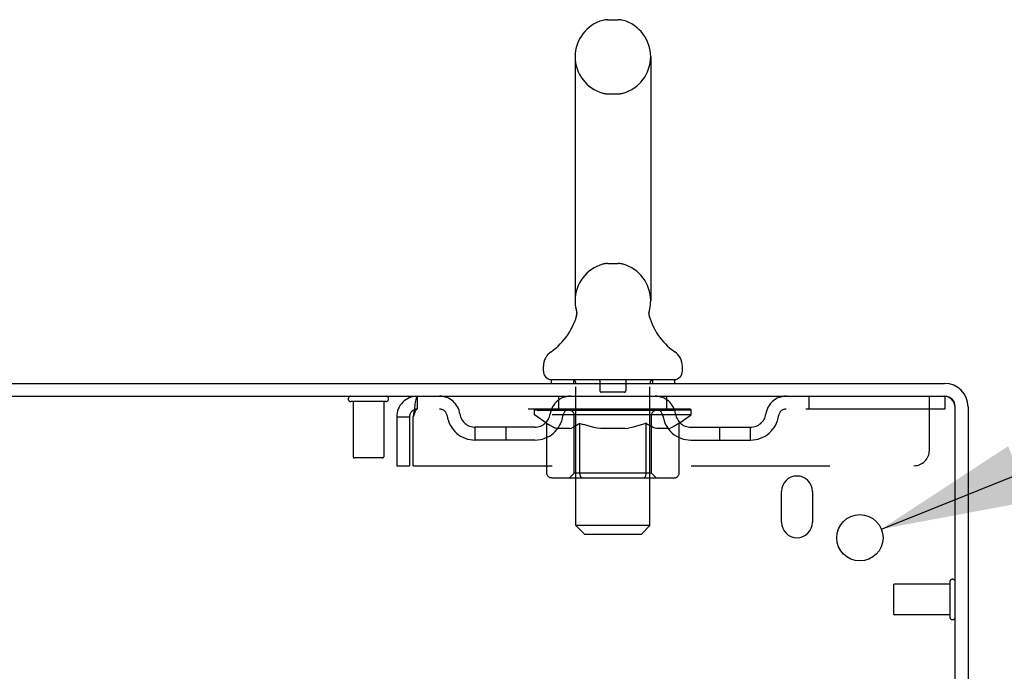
# Model space of a CAD drawing. Header units: inches. Extents: x 0 to 204, y 0 to 132.
# Tile 87 of 99: x 31.92 to 39.89, y 87.13 to 92.41. Entities that reach past the tile are written whole.
import ezdxf

# ---------------------------------------------------------------- set-up
doc = ezdxf.new("R2010")
doc.units = ezdxf.units.IN
doc.header["$LTSCALE"] = 11.243375
doc.header["$MEASUREMENT"] = 0
doc.linetypes.add('HIDDEN', pattern=[0.2, 0.1, -0.1])
doc.layers.get('0').update_dxf_attribs({"linetype": 'CONTINUOUS'})
doc.layers.add('DEFAULT_2', color=8, linetype='HIDDEN')
doc.layers.add('DIMENSIONS', color=7, linetype='CONTINUOUS')
doc.styles.get("Standard").update_dxf_attribs({"font": 'arial.ttf'})
doc.styles.add('TEXTSTYLE_1', font='gdt', dxfattribs={"width": 0.8})
doc.dimstyles.new('DIMSTYLE_2', dxfattribs={"dimtxt": 0.901875, "dimasz": 1.2025, "dimexe": 0.09, "dimexo": 0.07, "dimgap": 0.09, "dimtad": 0, "dimtih": 1, "dimtoh": 1, "dimzin": 4, "dimdsep": 46, "dimtxsty": 'Standard', "dimblk": '_FILLED', "dimblk1": '_FILLED', "dimblk2": '_FILLED', "dimcen": 0.09, "dimadec": 3, "dimazin": 1, "dimtfac": 1, "dimtdec": 3, "dimtofl": 0, "dimtmove": 0, "dimatfit": 1, "dimldrblk": '_FILLED', "dimfxl": 0, "dimtolj": 1, "dimtzin": 4, "dimarcsym": 0})

# ---------------------------------------------------------------- blocks, each defined once
blk = doc.blocks.new('_FILLED')
at = {"color": 0, "linetype": 'ByBlock'}
blk.add_solid([(0, 0), (-1, 0.2), (-1, -0.2)], dxfattribs=at)
blk = doc.blocks.new('*D22')
at = {"layer": 'DIMENSIONS', "color": 2, "linetype": 'Continuous'}
for p, q in [((38.8986, 88.2795), (41.2679, 89.2326)), ((41.2679, 89.2326), (42.3201, 89.2326))]:
    blk.add_line(p, q, dxfattribs=at)
at = {"layer": 'DIMENSIONS', "color": 2, "linetype": 'Continuous', "xscale": 1.2025, "yscale": 1.2025, "zscale": 1.2025, "rotation": 201.9136037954}
blk.add_blockref('_FILLED', (38.8986, 88.2795), dxfattribs=at)
at = {"layer": 'DIMENSIONS', "color": 2, "linetype": 'Continuous', "insert": (42.771, 89.6836), "char_height": 0.901875, "width": 2.952607, "attachment_point": 1, "line_spacing_factor": 0.9, "style": 'TEXTSTYLE_1'}
blk.add_mtext('{\\fgdt;n}\\fArial;.38', dxfattribs=at)

msp = doc.modelspace()

# ---------------------------------------------------------------- linework, layer by layer
at = {"color": 7, "linetype": 'Continuous'}
for p, q in [((36.6809, 92.405), (36.7683, 92.405)), ((36.4186, 92.105), (36.4186, 90.13)), ((37.0306, 92.105), (37.0306, 90.13)), ((37.0187, 90.026), (37.0188, 90.0311)), ((37.0188, 90.021), (37.0187, 90.0261)), ((37.0188, 90.031), (37.019, 90.0361)), ((37.0192, 90.016), (37.0188, 90.0211)), ((37.019, 90.036), (37.0194, 90.041)), ((37.0196, 90.0111), (37.0191, 90.0161)), ((37.0194, 90.0409), (37.0199, 90.046)), ((37.0203, 90.0062), (37.0196, 90.0112)), ((37.0199, 90.0459), (37.0207, 90.0509)), ((37.0211, 90.0013), (37.0203, 90.0063)), ((37.022, 89.9969), (37.0211, 90.0014)), ((37.0216, 90.0558), (37.0225, 90.0601)), ((37.0229, 89.9928), (37.022, 89.9969)), ((36.4247, 89.9869), (36.4232, 89.9822)), ((36.1621, 89.5585), (36.1621, 89.5979)), ((37.2871, 89.5585), (37.2871, 89.5979)), ((36.2246, 89.4895), (36.2246, 89.4595)), ((37.2246, 89.4895), (36.2246, 89.4895)), ((37.2246, 89.4895), (37.2246, 89.4595))]:
    msp.add_line(p, q, dxfattribs=at)
at = {"color": 3, "linetype": 'Continuous'}
for p, q in [((21.6516, 89.4595), (39.4106, 89.4595)), ((21.5996, 89.3555), (39.4056, 89.3555)), ((39.4956, 86.0421), (39.4956, 89.2655)), ((39.5996, 89.2705), (39.5996, 86.0428)), ((38.0896, 88.3345), (38.0896, 88.5845)), ((38.3396, 88.5845), (38.3396, 88.3345))]:
    msp.add_line(p, q, dxfattribs=at)
at = {"color": 7, "linetype": 'Continuous'}
for points in [[(36.4267, 90.0601), (36.4276, 90.0559), (36.4285, 90.051), (36.4293, 90.046), (36.4298, 90.0411), (36.4302, 90.0361), (36.4304, 90.0312), (36.4305, 90.0262), (36.4304, 90.0212), (36.4301, 90.0163), (36.4296, 90.0113), (36.429, 90.0064), (36.4282, 90.0015), (36.4272, 89.9966), (36.426, 89.9917), (36.4247, 89.9869)], [(37.0207, 90.0509), (37.0216, 90.0558), (37.0225, 90.0601)]]:
    msp.add_lwpolyline(points, dxfattribs=at)
at = {"color": 3, "linetype": 'Continuous'}
msp.add_circle((38.7246, 88.2095), 0.1875, dxfattribs=at)
at = {"color": 7, "linetype": 'Continuous'}
for centre, radius, start, end in [((36.7246, 92.105), 0.306, 105.63034, 180), ((36.6809, 92.2613), 0.1437, 90, 105.63034), ((36.7683, 92.2613), 0.1437, 74.36966, 90), ((36.7246, 92.105), 0.306, 0, 74.36966), ((36.7246, 90.13), 0.306, 180, 193.20532), ((36.7246, 90.13), 0.306, 346.79468, 360), ((35.9266, 90.1463), 0.523, 304.66237, 347.23891), ((37.5226, 90.1463), 0.523, 192.7611, 235.33763), ((36.3059, 89.5979), 0.1438, 124.66237, 180), ((37.1434, 89.5979), 0.1438, 360, 55.33763), ((36.2311, 89.5585), 0.069, 180, 265), ((37.2181, 89.5585), 0.069, 275, 360), ((39.4106, 89.2705), 0.085, 0, 90)]:
    msp.add_arc(centre, radius, start, end, dxfattribs=at)
at = {"color": 3, "linetype": 'Continuous'}
for centre, radius, start, end in [((39.4106, 89.2705), 0.189, 0, 90), ((39.4056, 89.2655), 0.09, 0, 90), ((38.2146, 88.5845), 0.125, 0, 180), ((38.2146, 88.3345), 0.125, 180, 360)]:
    msp.add_arc(centre, radius, start, end, dxfattribs=at)
at = {"layer": 'DEFAULT_2', "color": 8, "linetype": 'HIDDEN'}
for p, q in [((36.6809, 91.805), (36.7683, 91.805)), ((36.6809, 90.43), (36.7683, 90.43)), ((36.4046, 89.4895), (36.4046, 89.4595)), ((36.4246, 88.3085), (36.4246, 89.4595)), ((36.6196, 89.4795), (36.6196, 89.3995)), ((36.8296, 89.4795), (36.8296, 89.3995)), ((37.0246, 88.3085), (37.0246, 89.4595)), ((37.0446, 89.4895), (37.0446, 89.4595)), ((35.1416, 89.3555), (35.1416, 89.2515)), ((36.2871, 89.2515), (36.2871, 89.3555)), ((36.8196, 89.3895), (36.6296, 89.3895)), ((37.1621, 89.2515), (37.1621, 89.3555)), ((38.3121, 89.3555), (38.3121, 89.2515)), ((39.2871, 88.918), (39.2871, 89.3555)), ((39.4056, 89.3555), (39.4121, 89.3555)), ((39.4121, 89.3555), (39.4121, 89.2515)), ((34.8876, 89.3125), (34.6036, 89.3125)), ((34.6216, 89.3125), (34.6216, 88.8655)), ((34.8696, 89.3125), (34.8696, 88.8655)), ((39.4121, 89.2515), (35.1416, 89.2515)), ((36.0913, 89.2048), (36.0913, 89.2515)), ((36.1906, 89.1353), (36.0913, 89.2048)), ((37.3579, 89.2048), (36.0913, 89.2048)), ((36.101, 89.2449), (36.101, 89.2515)), ((36.1096, 89.2416), (36.1096, 89.2449)), ((36.1096, 89.2416), (37.3396, 89.2416)), ((36.1185, 89.2416), (36.1185, 89.2449)), ((36.1194, 89.2416), (36.1194, 89.2449)), ((36.1295, 89.2449), (36.1295, 89.2515)), ((36.1458, 89.2416), (36.1458, 89.2449)), ((36.1476, 89.2416), (36.1476, 89.2449)), ((36.1762, 89.2449), (36.1762, 89.2515)), ((36.1907, 89.2416), (36.1907, 89.2449)), ((36.1934, 89.2416), (36.1934, 89.2449)), ((36.3977, 89.2446), (36.1963, 89.2446)), ((36.2395, 89.2449), (36.2395, 89.2515)), ((36.2408, 89.2416), (36.2408, 89.2446)), ((36.2416, 89.2416), (36.2416, 89.2446)), ((36.2446, 89.2416), (36.2446, 89.2446)), ((36.2518, 89.2416), (36.2518, 89.2449)), ((36.2518, 89.2416), (36.2518, 89.2446)), ((36.2552, 89.2416), (36.2552, 89.2449)), ((36.2586, 89.2416), (36.2586, 89.2456)), ((36.2629, 89.2416), (36.2629, 89.2446)), ((36.2771, 89.2416), (36.2771, 89.2446)), ((36.2952, 89.2416), (36.2952, 89.2446)), ((36.2957, 89.2416), (36.2957, 89.2473)), ((36.3161, 89.2416), (36.3161, 89.2446)), ((36.3161, 89.2416), (36.3161, 89.2446)), ((36.3176, 89.2449), (36.3176, 89.2515)), ((36.3272, 89.2416), (36.3272, 89.2449)), ((36.3314, 89.2416), (36.3314, 89.2449)), ((36.3406, 89.2416), (36.3406, 89.2446)), ((36.3519, 89.2416), (36.3519, 89.2488)), ((36.3674, 89.2416), (36.3674, 89.2446)), ((36.3704, 89.2416), (36.3704, 89.2446)), ((36.3977, 89.2416), (36.3977, 89.2446)), ((36.4647, 89.2446), (36.4027, 89.2446)), ((36.408, 89.2449), (36.408, 89.2515)), ((36.4119, 88.733), (36.4119, 89.2017)), ((36.4148, 89.2416), (36.4148, 89.2449)), ((36.4195, 89.2416), (36.4195, 89.2449)), ((36.4255, 89.2416), (36.4255, 89.25)), ((36.4296, 89.2416), (36.4296, 89.2446)), ((36.4405, 89.2416), (36.4405, 89.2446)), ((36.4647, 89.2416), (36.4647, 89.2446)), ((36.5396, 89.2446), (36.4804, 89.2446)), ((36.5008, 89.2416), (36.5008, 89.2446)), ((36.508, 89.2449), (36.508, 89.2515)), ((36.5117, 89.2416), (36.5117, 89.2449)), ((36.5141, 89.2416), (36.5141, 89.2508)), ((36.5168, 89.2416), (36.5168, 89.2449)), ((36.5243, 89.2416), (36.5243, 89.245)), ((36.5396, 89.2416), (36.5396, 89.2446)), ((36.6201, 89.2446), (36.5656, 89.2446)), ((36.5787, 89.2416), (36.5787, 89.2446)), ((36.6102, 89.2446), (36.7246, 89.2515)), ((36.6146, 89.2449), (36.6146, 89.2515)), ((36.6152, 89.2514), (36.6146, 89.2515)), ((36.6151, 89.2416), (36.6151, 89.2449)), ((36.6152, 89.2449), (36.6152, 89.2514)), ((36.6191, 89.2416), (36.6191, 89.2451)), ((36.6201, 89.2416), (36.6201, 89.2446)), ((36.6205, 89.2416), (36.6205, 89.2449)), ((36.7038, 89.2446), (36.6556, 89.2446)), ((36.6611, 89.2416), (36.6611, 89.2446)), ((36.7038, 89.2416), (36.7038, 89.2446)), ((36.7221, 89.245), (36.7219, 89.2449)), ((36.7219, 89.2416), (36.7219, 89.2449)), ((36.7221, 89.2416), (36.7221, 89.245)), ((36.7246, 89.2449), (36.7246, 89.2515)), ((36.7246, 89.2515), (36.839, 89.2446)), ((36.7271, 89.2416), (36.7271, 89.245)), ((36.7271, 89.245), (36.7273, 89.2449)), ((36.7273, 89.2416), (36.7273, 89.2449)), ((36.7454, 89.2416), (36.7454, 89.2446)), ((36.7454, 89.2446), (36.7936, 89.2446)), ((36.7881, 89.2416), (36.7881, 89.2446)), ((36.8287, 89.2416), (36.8287, 89.2449)), ((36.8291, 89.2416), (36.8291, 89.2446)), ((36.8291, 89.2446), (36.8836, 89.2446)), ((36.8301, 89.2416), (36.8301, 89.2451)), ((36.834, 89.2514), (36.8346, 89.2515)), ((36.834, 89.2449), (36.834, 89.2514)), ((36.8341, 89.2416), (36.8341, 89.2449)), ((36.8346, 89.2449), (36.8346, 89.2515)), ((36.8705, 89.2416), (36.8705, 89.2446)), ((36.9096, 89.2416), (36.9096, 89.2446)), ((36.9096, 89.2446), (36.9688, 89.2446)), ((36.9249, 89.2416), (36.9249, 89.245)), ((36.9324, 89.2416), (36.9324, 89.2449)), ((36.9351, 89.2416), (36.9351, 89.2508)), ((36.9375, 89.2416), (36.9375, 89.2449)), ((36.9412, 89.2449), (36.9412, 89.2515)), ((36.9484, 89.2416), (36.9484, 89.2446)), ((36.9845, 89.2416), (36.9845, 89.2446)), ((36.9845, 89.2446), (37.0465, 89.2446)), ((37.0087, 89.2416), (37.0087, 89.2446)), ((37.0196, 89.2416), (37.0196, 89.2446)), ((37.0237, 89.2416), (37.0237, 89.25)), ((37.0298, 89.2416), (37.0298, 89.2449)), ((37.0344, 89.2416), (37.0344, 89.2449)), ((37.0374, 88.733), (37.0374, 89.2017)), ((37.0412, 89.2449), (37.0412, 89.2515)), ((37.0515, 89.2416), (37.0515, 89.2446)), ((37.0515, 89.2446), (37.3578, 89.2446)), ((37.0788, 89.2416), (37.0788, 89.2446)), ((37.0818, 89.2416), (37.0818, 89.2446)), ((37.0973, 89.2416), (37.0973, 89.2488)), ((37.1086, 89.2416), (37.1086, 89.2446)), ((37.1178, 89.2416), (37.1178, 89.2449)), ((37.122, 89.2416), (37.122, 89.2449)), ((37.1317, 89.2449), (37.1317, 89.2515)), ((37.1331, 89.2416), (37.1331, 89.2446)), ((37.1331, 89.2416), (37.1331, 89.2446)), ((37.1535, 89.2416), (37.1535, 89.2473)), ((37.154, 89.2416), (37.154, 89.2446)), ((37.1721, 89.2416), (37.1721, 89.2446)), ((37.1863, 89.2416), (37.1863, 89.2446)), ((37.1906, 89.2416), (37.1906, 89.2456)), ((37.194, 89.2416), (37.194, 89.2449)), ((37.1974, 89.2416), (37.1974, 89.2449)), ((37.1974, 89.2416), (37.1974, 89.2446)), ((37.2046, 89.2416), (37.2046, 89.2446)), ((37.2076, 89.2416), (37.2076, 89.2446)), ((37.2084, 89.2416), (37.2084, 89.2446)), ((37.2097, 89.2449), (37.2097, 89.2515)), ((37.2365, 89.248), (37.3568, 89.2493)), ((37.2365, 89.2446), (37.2365, 89.248)), ((37.2558, 89.2416), (37.2558, 89.2449)), ((37.2585, 89.2416), (37.2585, 89.2449)), ((37.261, 89.137), (37.3579, 89.2048)), ((37.273, 89.2449), (37.273, 89.2515)), ((37.3016, 89.2416), (37.3016, 89.2449)), ((37.3034, 89.2416), (37.3034, 89.2449)), ((37.3197, 89.2449), (37.3197, 89.2515)), ((37.3298, 89.2416), (37.3298, 89.2449)), ((37.3307, 89.2416), (37.3307, 89.2449)), ((37.3396, 89.2416), (37.3396, 89.2449)), ((37.3482, 89.2449), (37.3482, 89.2515)), ((37.3568, 89.2446), (37.3568, 89.2493)), ((37.3579, 89.2048), (37.3579, 89.2449)), ((34.9746, 89.1885), (34.9746, 88.793)), ((34.9746, 89.1885), (35.0786, 89.1885)), ((35.0786, 89.1885), (35.0786, 88.793)), ((35.1086, 88.793), (35.1086, 89.1885)), ((36.1906, 88.7303), (36.1906, 89.1353)), ((36.1906, 89.1353), (36.2047, 89.1258)), ((36.2185, 89.1174), (36.2045, 89.1259)), ((36.2321, 89.1099), (36.2183, 89.1175)), ((36.4304, 89.1177), (36.4165, 89.11)), ((36.4442, 89.1262), (36.4302, 89.1176)), ((36.4582, 89.1357), (36.4441, 89.1262)), ((36.4582, 88.7303), (36.4582, 89.1357)), ((36.4582, 89.1357), (36.487, 89.1261)), ((36.5154, 89.1175), (36.4867, 89.1262)), ((36.5433, 89.1099), (36.515, 89.1176)), ((36.9358, 89.118), (36.9071, 89.1102)), ((36.9645, 89.1268), (36.9354, 89.1179)), ((36.9934, 89.1366), (36.9642, 89.1267)), ((36.9934, 88.7303), (36.9934, 89.1366)), ((36.9934, 89.1366), (37.0083, 89.1266)), ((37.023, 89.1177), (37.0082, 89.1267)), ((37.0374, 89.11), (37.0228, 89.1179)), ((37.2315, 89.1181), (37.2167, 89.1101)), ((37.2462, 89.127), (37.2312, 89.118)), ((37.261, 89.137), (37.246, 89.1269)), ((37.261, 88.7303), (37.261, 89.137)), ((35.61, 89.0005), (35.61, 89.1045)), ((36.093, 89.1045), (35.61, 89.1045)), ((35.86, 89.0005), (35.86, 89.1045)), ((36.2455, 89.1034), (36.2318, 89.11)), ((36.2589, 89.0978), (36.2453, 89.1035)), ((36.2722, 89.0932), (36.2588, 89.0979)), ((36.3761, 89.0932), (36.2722, 89.0932)), ((36.3761, 89.0932), (36.3896, 89.0979)), ((36.4031, 89.1036), (36.3895, 89.0979)), ((36.4167, 89.1102), (36.4029, 89.1035)), ((36.5708, 89.1033), (36.5428, 89.11)), ((36.5983, 89.0978), (36.5704, 89.1034)), ((36.6256, 89.0932), (36.5981, 89.0978)), ((36.8236, 89.0932), (36.6256, 89.0932)), ((36.8236, 89.0932), (36.8515, 89.0979)), ((36.8796, 89.1036), (36.8513, 89.0978)), ((36.9076, 89.1103), (36.8792, 89.1035)), ((37.0517, 89.1033), (37.0372, 89.1101)), ((37.0659, 89.0977), (37.0514, 89.1034)), ((37.08, 89.0932), (37.0657, 89.0978)), ((37.1739, 89.0932), (37.08, 89.0932)), ((37.1739, 89.0932), (37.1882, 89.0978)), ((37.2026, 89.1035), (37.1881, 89.0978)), ((37.217, 89.1103), (37.2024, 89.1034)), ((37.3562, 89.1045), (37.8392, 89.1045)), ((37.5892, 89.0005), (37.5892, 89.1045)), ((37.8392, 89.0005), (37.8392, 89.1045)), ((36.093, 89.0005), (35.61, 89.0005)), ((37.3562, 89.0005), (37.8392, 89.0005)), ((34.8596, 88.8555), (34.6316, 88.8555)), ((34.9746, 88.793), (35.0786, 88.793)), ((35.1086, 88.793), (39.1621, 88.793)), ((36.4119, 88.733), (36.372, 88.6932)), ((37.0374, 88.733), (36.4119, 88.733)), ((37.0374, 88.733), (37.0772, 88.6932)), ((37.2182, 88.6932), (36.2334, 88.6932)), ((36.4696, 88.6976), (36.4673, 88.7)), ((36.4745, 88.6943), (36.472, 88.6956)), ((36.4771, 88.6935), (36.4745, 88.6943)), ((36.4796, 88.6932), (36.4771, 88.6935)), ((36.4936, 88.2395), (36.4246, 88.3085)), ((37.0246, 88.3085), (36.4246, 88.3085)), ((36.4936, 88.2395), (36.9556, 88.2395)), ((36.9556, 88.2395), (37.0246, 88.3085)), ((39.4526, 87.8515), (39.4526, 87.5675)), ((38.9956, 87.8235), (38.9956, 87.5955)), ((39.4526, 87.8335), (39.0056, 87.8335)), ((39.4526, 87.5855), (39.0056, 87.5855))]:
    msp.add_line(p, q, dxfattribs=at)
for points in [[(35.1416, 89.3555), (35.1392, 89.3545), (35.1369, 89.3513), (35.1345, 89.3462), (35.1322, 89.339), (35.1298, 89.3299), (35.1275, 89.3191), (35.1251, 89.3066), (35.1227, 89.2926), (35.1204, 89.2774), (35.118, 89.261), (35.1157, 89.2437), (35.1133, 89.2257), (35.111, 89.2072), (35.1086, 89.1885)], [(35.1416, 89.2515), (35.1392, 89.2511), (35.1369, 89.2499), (35.1345, 89.248), (35.1322, 89.2453), (35.1298, 89.2419), (35.1275, 89.2378), (35.1251, 89.2331), (35.1227, 89.2278), (35.1204, 89.222), (35.118, 89.2159), (35.1157, 89.2093), (35.1133, 89.2025), (35.111, 89.1956), (35.1086, 89.1885)], [(36.2334, 88.6932), (36.2283, 88.6935), (36.2232, 88.6943), (36.2182, 88.6956), (36.2133, 88.6976), (36.2087, 88.7), (36.2044, 88.703), (36.2005, 88.7066), (36.1972, 88.7106), (36.1944, 88.715), (36.1924, 88.7198), (36.1911, 88.725), (36.1906, 88.7303)], [(36.4591, 88.7198), (36.4584, 88.725), (36.4582, 88.7303)], [(36.4601, 88.715), (36.4591, 88.7198), (36.4585, 88.725), (36.4582, 88.7303)], [(36.972, 88.6932), (36.9746, 88.6935), (36.9771, 88.6943), (36.9797, 88.6956), (36.9821, 88.6976), (36.9844, 88.7), (36.9866, 88.703), (36.9885, 88.7066), (36.9902, 88.7106), (36.9915, 88.715), (36.9926, 88.7198), (36.9932, 88.725), (36.9934, 88.7303)], [(37.2182, 88.6932), (37.2234, 88.6935), (37.2285, 88.6943), (37.2335, 88.6956), (37.2384, 88.6976), (37.243, 88.7), (37.2473, 88.703), (37.2511, 88.7066), (37.2545, 88.7106), (37.2572, 88.715), (37.2593, 88.7198), (37.2606, 88.725), (37.261, 88.7303)], [(36.472, 88.6956), (36.4696, 88.6976), (36.4673, 88.7), (36.4651, 88.703), (36.4632, 88.7066), (36.4615, 88.7106), (36.4601, 88.715)], [(36.4651, 88.703), (36.4632, 88.7066), (36.4615, 88.7106)]]:
    msp.add_lwpolyline(points, dxfattribs=at)
for centre, radius, start, end in [((36.7246, 92.105), 0.306, 180, 254.36966), ((36.7246, 92.105), 0.306, 285.63034, 360), ((36.6809, 91.9488), 0.1437, 254.36966, 270), ((36.7683, 91.9488), 0.1437, 270, 285.63034), ((36.7246, 90.13), 0.306, 105.63034, 180), ((36.6809, 90.2863), 0.1437, 90, 105.63034), ((36.7683, 90.2863), 0.1437, 74.36966, 90), ((36.7246, 90.13), 0.306, 0, 74.36966), ((36.2311, 89.5585), 0.069, 265, 270), ((36.3946, 89.4595), 0.03, 0, 90), ((36.6096, 89.4795), 0.01, 0, 90), ((36.8396, 89.4795), 0.01, 90, 180), ((37.0546, 89.4595), 0.03, 90, 180), ((37.2181, 89.5585), 0.069, 270, 275), ((34.6036, 89.334), 0.0215, 90, 270), ((34.8876, 89.334), 0.0215, 270, 90), ((35.1416, 89.1885), 0.167, 90, 180), ((35.3209, 89.1885), 0.167, 8.07163, 90), ((36.3821, 89.1885), 0.167, 90, 171.92837), ((36.6296, 89.3995), 0.01, 180, 270), ((36.8196, 89.3995), 0.01, 270, 360), ((37.0671, 89.1885), 0.167, 8.07163, 90), ((38.1283, 89.1885), 0.167, 90, 171.92837), ((35.1416, 89.1885), 0.063, 90, 180), ((35.3214, 89.189), 0.0625, 7.98631, 90), ((35.61, 89.2295), 0.229, 187.98631, 270), ((35.61, 89.2295), 0.125, 188.07163, 270), ((36.093, 89.2295), 0.125, 270, 351.92837), ((36.093, 89.2295), 0.229, 270, 352.01369), ((36.3817, 89.189), 0.0625, 90, 172.01369), ((36.372, 89.2017), 0.0398, 0, 89.99999), ((37.0772, 89.2017), 0.0398, 90.00001, 180), ((37.0675, 89.189), 0.0625, 7.98631, 90), ((37.3562, 89.2295), 0.229, 187.98631, 270), ((37.3562, 89.2295), 0.125, 188.07163, 270), ((37.8392, 89.2295), 0.125, 270, 351.92837), ((37.8392, 89.2295), 0.229, 270, 352.01369), ((38.1278, 89.189), 0.0625, 90, 172.01369), ((39.1621, 88.918), 0.125, 270, 360), ((34.6316, 88.8655), 0.01, 180, 270), ((34.8596, 88.8655), 0.01, 270, 360), ((39.4741, 87.8515), 0.0215, 0, 180), ((39.0056, 87.8235), 0.01, 90, 180), ((39.0056, 87.5955), 0.01, 180, 270), ((39.4741, 87.5675), 0.0215, 180, 360)]:
    msp.add_arc(centre, radius, start, end, dxfattribs=at)
for centre, major_axis, ratio, start_param, end_param in [((36.7246, 89.2515), (0.6333, 0.0067), 0.05963, 2.96643, 3.140963), ((36.0715, 89.2396), (0.1981, 0), 0.060556, 0.430652, 1.470503), ((36.7246, 89.2515), (0.6333, 0), 0.060556, -3.141593, -2.96706), ((36.0715, 89.2329), (0.1981, 0.0021), 0.05963, 1.376596, 1.469874), ((36.7246, 89.2515), (0.6333, 0.0132), 0.05688, 2.791345, 2.965878), ((36.0472, 89.2396), (0.1981, 0.0021), 0.05963, 0.25549, 1.295341), ((36.1157, 89.2396), (0.1981, -0.0021), 0.05963, 0.605815, 1.645666), ((36.7246, 89.2515), (0.6333, -0.0067), 0.05963, -2.96643, -2.791898), ((36.1157, 89.2329), (0.1981, 0), 0.060556, 1.551758, 1.645036), ((36.0472, 89.2329), (0.1981, 0.0041), 0.05688, 1.20151, 1.294789), ((36.1169, 89.2352), (0.1643, 0.0017), 0.05963, 1.065228, 1.614276), ((36.0971, 89.2352), (0.1643, 0.0034), 0.05688, 0.890143, 1.43919), ((36.1551, 89.2352), (0.1643, 0), 0.060556, 1.240391, 1.789438), ((36.7246, 89.2515), (0.6333, 0.0192), 0.052395, 2.616403, 2.790936), ((36.0435, 89.2396), (0.1981, 0.0041), 0.05688, 0.080405, 1.120256), ((36.1783, 89.2396), (0.1981, -0.0041), 0.05688, 0.7809, 1.820751), ((36.7246, 89.2515), (0.6333, -0.0132), 0.05688, -2.791345, -2.616812), ((36.1783, 89.2329), (0.1981, -0.0021), 0.05963, 1.72692, 1.820198), ((36.0435, 89.2329), (0.1981, 0.006), 0.052395, 1.026568, 1.119847), ((36.0965, 89.2352), (0.1643, 0.005), 0.052395, 0.715201, 1.264248), ((36.2106, 89.2352), (0.1643, -0.0017), 0.05963, 1.415553, 1.9646), ((36.7246, 89.2515), (0.6333, 0.0247), 0.046319, 2.441654, 2.616187), ((36.2576, 89.2396), (0.1981, -0.006), 0.052395, 0.955842, 1.995693), ((36.0604, 89.2396), (0.1981, 0.006), 0.052395, -0.094537, 0.945314), ((36.7246, 89.2515), (0.6333, -0.0192), 0.052395, -2.616403, -2.44187), ((36.2576, 89.2329), (0.1981, -0.0041), 0.05688, 1.902006, 1.995284), ((36.0604, 89.2329), (0.1981, 0.0077), 0.046319, 0.851819, 0.945098), ((36.1149, 89.2352), (0.1643, 0.0064), 0.046319, 0.540452, 1.089499), ((36.2817, 89.2352), (0.1643, -0.0034), 0.05688, 1.590638, 2.139686), ((36.7246, 89.2515), (0.6333, 0.0294), 0.038841, 2.267123, 2.441656), ((36.351, 89.2396), (0.1981, -0.0077), 0.046319, 1.130591, 2.170442), ((36.0976, 89.2396), (0.1981, 0.0077), 0.046319, -0.269286, 0.770565), ((36.7246, 89.2515), (0.6333, -0.0247), 0.046319, -2.441654, -2.267121), ((36.351, 89.2329), (0.1981, -0.006), 0.052395, 2.076947, 2.170226), ((36.0976, 89.2329), (0.1981, 0.0092), 0.038841, 0.677289, 0.770567), ((36.1518, 89.2352), (0.1643, 0.0076), 0.038841, 0.365921, 0.914969), ((36.3663, 89.2352), (0.1643, -0.005), 0.052395, 1.76558, 2.314627), ((36.7246, 89.2515), (0.6333, 0.0332), 0.030195, 2.09281, 2.267343), ((36.4558, 89.2396), (0.1981, -0.0092), 0.038841, 1.305122, 2.344973), ((36.1538, 89.2396), (0.1981, 0.0092), 0.038841, -0.443817, 0.596034), ((36.7246, 89.2515), (0.6333, -0.0294), 0.038841, -2.267123, -2.092591), ((36.4558, 89.2329), (0.1981, -0.0077), 0.046319, 2.251696, 2.344975), ((36.1538, 89.2329), (0.1981, 0.0104), 0.030195, 0.502975, 0.596254), ((36.2062, 89.2352), (0.1643, 0.0086), 0.030195, 0.191608, 0.740655), ((36.4618, 89.2352), (0.1643, -0.0064), 0.046319, 1.940329, 2.489376), ((36.2273, 89.2396), (0.1981, 0.0104), 0.030195, -0.61813, 0.421721), ((36.7246, 89.2515), (0.6333, 0.0361), 0.020645, 1.918687, 2.09322), ((36.5688, 89.2396), (0.1981, -0.0104), 0.030195, 1.479435, 2.519286), ((36.7246, 89.2515), (0.6333, -0.0332), 0.030195, -2.09281, -1.918277), ((36.5688, 89.2329), (0.1981, -0.0092), 0.038841, 2.426227, 2.519505), ((36.2273, 89.2329), (0.1981, 0.0113), 0.020645, 0.328852, 0.422131), ((36.2763, 89.2352), (0.1643, 0.0094), 0.020645, 0.017485, 0.566532), ((36.5652, 89.2352), (0.1643, -0.0076), 0.038841, 2.11486, 2.663907), ((36.316, 89.2396), (0.1981, 0.0113), 0.020645, -0.792253, 0.247598), ((36.7246, 89.2515), (0.6333, 0.0378), 0.010478, 1.744704, 1.919237), ((36.6865, 89.2396), (0.1981, -0.0113), 0.020645, 1.653558, 2.693409), ((36.7246, 89.2515), (0.6333, -0.0361), 0.020645, -1.918687, -1.744154), ((36.6865, 89.2329), (0.1981, -0.0104), 0.030195, 2.60054, 2.693819), ((36.316, 89.2329), (0.1981, 0.0118), 0.010478, 0.154869, 0.248148), ((36.36, 89.2352), (0.1643, 0.0098), 0.010478, 6.126688, 6.675735), ((36.6735, 89.2352), (0.1643, -0.0086), 0.030195, 2.289173, 2.83822), ((36.417, 89.2396), (0.1981, 0.0118), 0.010478, -0.966236, -0.000846), ((36.8053, 89.2396), (0.1981, -0.0118), 0.010478, 1.827541, 2.867392), ((36.7246, 89.2515), (0.6333, -0.0378), 0.010478, -1.744704, -1.570171), ((36.8053, 89.2329), (0.1981, -0.0113), 0.020645, 2.774664, 2.867942), ((36.7834, 89.2352), (0.1643, -0.0094), 0.020645, 2.463296, 3.012344), ((36.6439, 89.2396), (0.1981, 0.0118), 0.010478, 0.274201, 1.314052), ((36.5578, 89.2352), (0.1643, 0.0098), 0.010478, -0.000483, 0.504314), ((36.5275, 89.2329), (0.1981, 0.0118), 0.010478, 0.099668, 0.192946), ((36.7246, 89.2515), (0.6333, 0.0378), 0.010478, -1.571421, -1.396888), ((36.9218, 89.2329), (0.1981, -0.0118), 0.010478, 2.948646, 3.041925), ((36.8914, 89.2352), (0.1643, -0.0098), 0.010478, 2.637279, 3.142076), ((36.7627, 89.2396), (0.1981, 0.0113), 0.020645, 0.448184, 1.488034), ((36.6658, 89.2352), (0.1643, 0.0094), 0.020645, 0.129249, 0.678296), ((36.6439, 89.2329), (0.1981, 0.0113), 0.020645, 0.273651, 0.366929), ((37.0322, 89.2396), (0.1981, -0.0118), 0.010478, -3.140747, -2.175357), ((36.7246, 89.2515), (0.6333, 0.0361), 0.020645, -1.397439, -1.222906), ((36.7246, 89.2515), (0.6333, -0.0378), 0.010478, 1.222355, 1.396888), ((36.8804, 89.2396), (0.1981, 0.0104), 0.030195, 0.622307, 1.662158), ((36.7757, 89.2352), (0.1643, 0.0086), 0.030195, 0.303372, 0.852419), ((37.0892, 89.2352), (0.1643, -0.0098), 0.010478, 2.749043, 3.29809), ((37.1332, 89.2396), (0.1981, -0.0113), 0.020645, 2.893995, 3.933846), ((36.7627, 89.2329), (0.1981, 0.0104), 0.030195, 0.447774, 0.541052), ((37.1332, 89.2329), (0.1981, -0.0118), 0.010478, 2.893445, 2.986723), ((36.9934, 89.2396), (0.1981, 0.0092), 0.038841, 0.79662, 1.836471), ((36.7246, 89.2515), (0.6333, 0.0332), 0.030195, -1.223315, -1.048783), ((36.7246, 89.2515), (0.6333, -0.0361), 0.020645, 1.048373, 1.222906), ((36.884, 89.2352), (0.1643, 0.0076), 0.038841, 0.477686, 1.026733), ((37.173, 89.2352), (0.1643, -0.0094), 0.020645, 2.57506, 3.124108), ((37.2219, 89.2396), (0.1981, -0.0104), 0.030195, 2.719872, 3.759723), ((37.0982, 89.2396), (0.1981, 0.0077), 0.046319, 0.971151, 2.011002), ((36.8804, 89.2329), (0.1981, 0.0092), 0.038841, 0.622087, 0.715366), ((37.2219, 89.2329), (0.1981, -0.0113), 0.020645, 2.719462, 2.812741), ((36.7246, 89.2515), (0.6333, 0.0294), 0.038841, -1.049002, -0.874469), ((36.7246, 89.2515), (0.6333, -0.0332), 0.030195, 0.87425, 1.048783), ((36.9874, 89.2352), (0.1643, 0.0064), 0.046319, 0.652216, 1.201263), ((37.1916, 89.2396), (0.1981, 0.006), 0.052395, 1.1459, 2.185751), ((37.2431, 89.2352), (0.1643, -0.0086), 0.030195, 2.400937, 2.949985), ((37.2954, 89.2396), (0.1981, -0.0092), 0.038841, 2.545558, 3.585409), ((37.0829, 89.2352), (0.1643, 0.005), 0.052395, 0.826965, 1.376012), ((36.9934, 89.2329), (0.1981, 0.0077), 0.046319, 0.796618, 0.889896), ((37.2954, 89.2329), (0.1981, -0.0104), 0.030195, 2.545339, 2.638617), ((37.2709, 89.2396), (0.1981, 0.0041), 0.05688, 1.320842, 2.360692), ((36.7246, 89.2515), (0.6333, 0.0247), 0.046319, -0.874471, -0.699939), ((36.7246, 89.2515), (0.6333, -0.0294), 0.038841, 0.699936, 0.874469), ((37.3516, 89.2396), (0.1981, -0.0077), 0.046319, 2.371028, 3.410879), ((37.2974, 89.2352), (0.1643, -0.0076), 0.038841, 2.226624, 2.775671), ((37.3335, 89.2396), (0.1981, 0.0021), 0.05963, 1.495927, 2.535778), ((37.1675, 89.2352), (0.1643, 0.0034), 0.05688, 1.001907, 1.550954), ((37.3888, 89.2396), (0.1981, -0.006), 0.052395, 2.196279, 3.23613), ((37.3343, 89.2352), (0.1643, -0.0064), 0.046319, 2.052093, 2.601141), ((37.0982, 89.2329), (0.1981, 0.006), 0.052395, 0.971367, 1.064645), ((37.3516, 89.2329), (0.1981, -0.0092), 0.038841, 2.371026, 2.464304), ((37.3777, 89.2396), (0.1981, 0), 0.060556, 2.364024, 2.71094), ((37.4057, 89.2396), (0.1981, -0.0041), 0.05688, 2.021337, 3.061188), ((36.7246, 89.2515), (0.6333, 0.0192), 0.052395, -0.699723, -0.52519), ((36.7246, 89.2515), (0.6333, -0.0247), 0.046319, 0.525406, 0.699939), ((37.402, 89.2396), (0.1981, -0.0021), 0.05963, 1.846251, 2.886102), ((37.2386, 89.2352), (0.1643, 0.0017), 0.05963, 1.176993, 1.72604), ((37.3528, 89.2352), (0.1643, -0.005), 0.052395, 1.877344, 2.426392), ((37.2941, 89.2352), (0.1643, 0), 0.060556, 1.352155, 1.901202), ((37.3521, 89.2352), (0.1643, -0.0034), 0.05688, 1.702402, 2.25145), ((37.3323, 89.2352), (0.1643, -0.0017), 0.05963, 1.527317, 2.076364), ((37.1916, 89.2329), (0.1981, 0.0041), 0.05688, 1.146309, 1.239587), ((37.3888, 89.2329), (0.1981, -0.0077), 0.046319, 2.196495, 2.289773), ((36.7246, 89.2515), (0.6333, 0.0132), 0.05688, -0.524781, -0.350248), ((36.7246, 89.2515), (0.6333, -0.0192), 0.052395, 0.350657, 0.52519), ((37.3777, 89.2329), (0.1981, -0.0021), 0.05963, 1.764997, 1.971333), ((37.2709, 89.2329), (0.1981, 0.0021), 0.05963, 1.321394, 1.414673), ((37.4057, 89.2329), (0.1981, -0.006), 0.052395, 2.021746, 2.115024), ((36.7246, 89.2515), (0.6333, 0.0067), 0.05963, -0.349695, -0.175162), ((36.7246, 89.2515), (0.6333, -0.0132), 0.05688, 0.175715, 0.350248), ((37.3335, 89.2329), (0.1981, 0), 0.060556, 1.496556, 1.589835), ((37.402, 89.2329), (0.1981, -0.0041), 0.05688, 1.846804, 1.940083), ((36.7246, 89.2515), (0.6333, -0.0067), 0.05963, 6.27665, 6.458348), ((36.7246, 89.2515), (0.6333, 0), 0.060556, -0.174533, -0.058352)]:
    msp.add_ellipse(centre, major_axis=major_axis, ratio=ratio, start_param=start_param, end_param=end_param, dxfattribs=at)

# ---------------------------------------------------------------- dimensions: what is measured, and where the dimension line sits
at = {"layer": 'DIMENSIONS', "color": 2, "linetype": 'Continuous'}
dim = msp.add_diameter_dim_2p(p1=(38.898556, 88.279499), p2=(38.550651, 88.139546), text='%%c<>', dimstyle='DIMSTYLE_2', override={"dimpost": '<>'}, dxfattribs=at)
dim.commit()
dim.dimension.update_dxf_attribs({"geometry": '*D22', "text_midpoint": (44.247313, 89.232616), "dimtype": 163})

doc.saveas('drawing.dxf')
